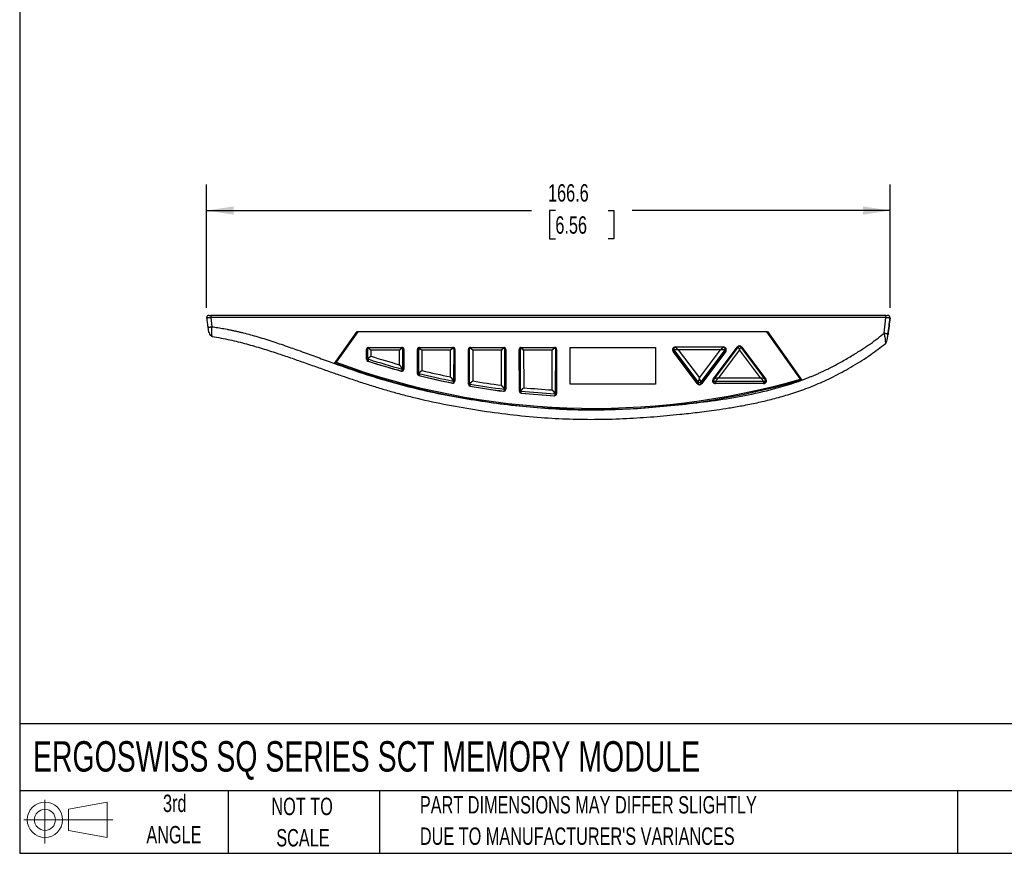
# Model space of a CAD drawing. Header units: millimetres. Extents: x 13 to 546, y 13 to 419.
# Tile 1 of 4: x 13 to 253, y 13 to 216. Entities that reach past the tile are written whole.
import ezdxf

# ---------------------------------------------------------------- set-up
doc = ezdxf.new("R2010")
doc.units = ezdxf.units.MM
doc.header["$LTSCALE"] = 2
doc.layers.add('DIMENSIONS', color=140, linetype='Continuous', lineweight=25)
doc.layers.add('TEXT', color=140, linetype='Continuous', lineweight=25)
doc.layers.add('SLD-DEFPOINTS', color=7, linetype='Continuous')
doc.styles.add('SLDTEXTSTYLE0', font='TXT', dxfattribs={"width": 0.7})
doc.dimstyles.new('SLDDIMSTYLE0', dxfattribs={"dimtxt": 4.316016, "dimasz": 6.604, "dimexe": 0, "dimexo": 0.0625, "dimgap": 1.079004, "dimtad": 0, "dimtih": 1, "dimtoh": 1, "dimrnd": 1e-09, "dimzin": 12, "dimdsep": 46, "dimtxsty": 'SLDTEXTSTYLE0', "dimsah": 1, "dimcen": 0.09, "dimadec": 0, "dimazin": 3, "dimtfac": 1, "dimtofl": 0, "dimtmove": 0, "dimatfit": 3, "dimfxl": 0, "dimfrac": 2, "dimtolj": 1, "dimtzin": 12, "dimarcsym": 0})

# ---------------------------------------------------------------- blocks, each defined once
blk = doc.blocks.new('Block11')
at = {"color": 7, "linetype": 'Continuous', "lineweight": 18}
for p, q in [((5.18, 10.62), (5.18, 0)), ((10.96, 8.33), (20.35, 10.06)), ((20.35, 10.06), (20.35, 1.46)), ((10.96, 3.19), (10.96, 8.33)), ((0, 5.76), (21.75, 5.76)), ((10.96, 3.19), (20.35, 1.46))]:
    blk.add_line(p, q, dxfattribs=at)
for radius in [4.3, 2.57]:
    blk.add_circle((5.18, 5.76), radius, dxfattribs=at)
blk = doc.blocks.new('Block12')
at = {"layer": 'SLD-DEFPOINTS'}
blk.add_blockref('Block11', (0, 0), dxfattribs=at)
blk = doc.blocks.new('_D')
at = {"layer": 'DIMENSIONS'}
for p, q in [((58.25, 145.7), (58.25, 175.73)), ((224.84, 145.7), (224.84, 175.73)), ((58.25, 169.38), (137.42, 169.38)), ((143.26, 169.38), (141.82, 169.38)), ((141.82, 169.38), (141.82, 162.52)), ((156.09, 169.38), (157.54, 169.38)), ((157.54, 169.38), (157.54, 162.52)), ((224.84, 169.38), (161.94, 169.38)), ((141.82, 162.52), (143.26, 162.52)), ((157.54, 162.52), (156.09, 162.52))]:
    blk.add_line(p, q, dxfattribs=at)
for points in [[(58.25, 169.38), (64.86, 168.36), (64.86, 170.39)], [(224.84, 169.38), (218.23, 170.39), (218.23, 168.36)]]:
    blk.add_solid(points, dxfattribs=at)
at = {"layer": 'DIMENSIONS', "char_height": 4.233, "attachment_point": 1, "style": 'SLDTEXTSTYLE0'}
for s, insert in [('166.6', (141.47, 175.8)), ('6.56', (143.26, 167.97))]:
    blk.add_mtext(s, dxfattribs=dict(at, insert=insert))

msp = doc.modelspace()

# ---------------------------------------------------------------- linework, layer by layer
for p, q in [((223.829, 143.832), (59.26, 143.832)), ((59.26, 143.832), (59.26, 143.336)), ((59.26, 143.336), (59.536, 141.043)), ((223.829, 143.336), (59.26, 143.336)), ((223.366, 139.499), (223.829, 143.336)), ((223.829, 143.336), (223.829, 143.832)), ((89.416, 132.113), (94.944, 139.889)), ((95.081, 139.773), (89.8, 132.388)), ((94.944, 139.889), (194.944, 139.889)), ((94.976, 139.626), (94.944, 139.889)), ((194.829, 139.773), (95.081, 139.773)), ((202.99, 128.294), (194.829, 139.773)), ((194.915, 139.651), (194.944, 139.889)), ((194.944, 139.889), (203.357, 128.056)), ((97.229, 133.143), (97.229, 135.524)), ((97.529, 133.287), (97.529, 135.837)), ((105.919, 135.947), (97.639, 135.947)), ((97.729, 136.016), (105.829, 136.016)), ((97.729, 136.016), (97.729, 135.947)), ((98.291, 135.318), (98.291, 133.891)), ((105.267, 135.318), (98.291, 135.318)), ((105.267, 131.804), (105.267, 135.318)), ((105.829, 135.947), (105.829, 136.016)), ((106.029, 135.837), (106.029, 130.813)), ((106.329, 135.524), (106.329, 130.728)), ((109.648, 129.609), (109.646, 135.524)), ((109.948, 129.747), (109.946, 135.837)), ((109.946, 135.837), (109.946, 135.345)), ((109.948, 129.255), (109.946, 135.345)), ((118.38, 135.947), (110.056, 135.947)), ((110.146, 136.016), (118.289, 136.016)), ((110.146, 136.016), (110.146, 135.947)), ((110.708, 135.318), (110.71, 130.389)), ((117.725, 135.318), (110.708, 135.318)), ((117.696, 128.84), (117.725, 135.318)), ((118.289, 135.947), (118.289, 136.016)), ((118.49, 135.837), (118.455, 127.912)), ((118.49, 135.344), (118.455, 127.419)), ((118.49, 135.837), (118.49, 135.344)), ((118.789, 135.522), (118.755, 127.815)), ((122.062, 127.025), (122.062, 135.524)), ((122.362, 127.157), (122.362, 135.837)), ((130.752, 135.947), (122.473, 135.947)), ((122.562, 136.016), (130.662, 136.016)), ((122.562, 136.016), (122.562, 135.947)), ((123.124, 135.318), (123.124, 127.839)), ((130.1, 135.318), (123.124, 135.318)), ((130.1, 126.805), (130.1, 135.318)), ((130.662, 135.947), (130.662, 136.016)), ((130.862, 135.837), (130.862, 125.933)), ((131.162, 135.524), (131.162, 125.83)), ((134.492, 125.344), (134.455, 135.522)), ((134.792, 125.471), (134.755, 135.837)), ((134.755, 135.837), (134.755, 135.344)), ((134.792, 124.978), (134.755, 135.344)), ((143.166, 135.947), (134.865, 135.947)), ((134.955, 136.016), (143.076, 136.016)), ((134.955, 136.016), (134.955, 135.947)), ((135.519, 135.318), (135.552, 126.194)), ((142.513, 135.318), (135.519, 135.318)), ((142.49, 125.661), (142.513, 135.318)), ((143.076, 135.947), (143.076, 136.016)), ((143.276, 135.837), (143.25, 124.839)), ((143.276, 135.344), (143.25, 124.346)), ((143.276, 135.837), (143.276, 135.344)), ((143.576, 135.523), (143.55, 124.727)), ((146.9, 136.016), (167.7, 136.016)), ((146.9, 127.055), (146.9, 136.016)), ((167.7, 136.016), (167.7, 127.055)), ((177.81, 127.209), (171.948, 135.018)), ((172.111, 135.643), (172.111, 135.652)), ((172.111, 135.643), (172.111, 135.15)), ((178.051, 127.6), (172.189, 135.409)), ((172.189, 135.409), (172.189, 134.916)), ((178.051, 127.107), (172.189, 134.916)), ((172.511, 136.118), (184.235, 136.118)), ((172.511, 136.118), (172.511, 136.047)), ((184.224, 136.048), (172.521, 136.048)), ((173.228, 135.419), (178.373, 128.566)), ((183.517, 135.419), (173.228, 135.419)), ((178.373, 128.566), (183.517, 135.419)), ((184.556, 135.409), (178.694, 127.6)), ((184.556, 134.916), (178.694, 127.107)), ((184.797, 135.018), (178.935, 127.209)), ((181.716, 128.283), (187.578, 136.092)), ((187.821, 136.14), (181.963, 128.336)), ((188.141, 135.429), (182.997, 128.577)), ((184.235, 136.048), (184.235, 136.118)), ((184.556, 135.409), (184.556, 134.916)), ((184.635, 135.15), (184.635, 135.643)), ((187.578, 135.817), (187.578, 136.092)), ((193.285, 128.577), (188.141, 135.429)), ((194.319, 128.336), (188.461, 136.14)), ((188.704, 136.092), (194.566, 128.283)), ((188.704, 136.092), (188.704, 135.817)), ((89.8, 132.192), (89.677, 132.02)), ((89.8, 132.11), (89.8, 132.388)), ((97.529, 133.287), (97.529, 132.794)), ((97.598, 133.193), (97.598, 132.701)), ((105.902, 130.719), (105.902, 130.241)), ((106.029, 130.813), (106.029, 130.321)), ((109.948, 129.747), (109.948, 129.255)), ((110.024, 129.652), (110.024, 129.159)), ((118.335, 127.816), (118.335, 127.331)), ((118.455, 127.912), (118.455, 127.419)), ((178.051, 127.6), (178.051, 127.107)), ((178.694, 127.6), (178.694, 127.107)), ((181.716, 128.005), (181.954, 128.321)), ((181.716, 128.283), (181.716, 128.005)), ((181.879, 128.088), (181.879, 127.595)), ((194.003, 127.694), (182.279, 127.694)), ((182.279, 127.694), (182.279, 127.201)), ((194.003, 127.201), (182.279, 127.201)), ((182.997, 128.577), (193.285, 128.577)), ((194.003, 127.694), (194.003, 127.201)), ((194.324, 128.328), (194.566, 128.005)), ((194.403, 128.099), (194.403, 128.088)), ((194.403, 127.595), (194.403, 128.088)), ((194.566, 128.005), (194.566, 128.283)), ((202.99, 128.294), (202.99, 128.016)), ((203.092, 127.969), (202.99, 128.111)), ((122.362, 127.157), (122.362, 126.665)), ((122.445, 127.06), (122.445, 126.568)), ((130.75, 125.835), (130.75, 125.345)), ((130.862, 125.933), (130.862, 125.44)), ((134.792, 125.471), (134.792, 124.978)), ((134.882, 125.373), (134.882, 124.881)), ((143.25, 124.839), (143.25, 124.346)), ((167.7, 127.055), (146.9, 127.055)), ((194.003, 127.184), (182.279, 127.184)), ((143.144, 124.741), (143.144, 124.248))]:
    msp.add_line(p, q)
at = {"flags": 128}
for points in [[(181.716, 128.005), (181.624, 127.838), (181.593, 127.734)], [(194.689, 127.734), (194.658, 127.838), (194.566, 128.005)], [(143.167, 124.25), (143.165, 124.249), (143.144, 124.248)]]:
    msp.add_lwpolyline(points, dxfattribs=at)
for centre, radius, start, end in [((58.86, 143.232), 0.604, 185.68797, 187.94147), ((97.725, 135.52), 0.496, 89.56481, 179.55809), ((97.721, 135.244), 0.492, 112.99878, 179.77306), ((105.833, 135.52), 0.496, 0.44191, 90.43519), ((105.837, 135.244), 0.492, 0.22694, 67.00122), ((110.142, 135.52), 0.496, 89.56469, 179.5696), ((110.138, 135.244), 0.492, 113.00736, 178.57152), ((118.293, 135.52), 0.496, 0.19043, 90.43776), ((118.297, 135.244), 0.493, 4.02217, 66.936), ((122.559, 135.52), 0.496, 89.56427, 179.55809), ((122.555, 135.244), 0.492, 112.99878, 179.77306), ((130.666, 135.52), 0.496, 0.4419, 90.43465), ((130.67, 135.244), 0.492, 0.22694, 67.00123), ((134.952, 135.52), 0.496, 89.56271, 179.76302), ((134.948, 135.244), 0.493, 113.05298, 176.32489), ((143.08, 135.52), 0.496, 0.30526, 90.43659), ((143.083, 135.244), 0.493, 3.07345, 66.96344), ((172.501, 135.429), 0.689, 89.2274, 216.53841), ((172.499, 135.147), 0.689, 126.34228, 168.09482), ((172.5, 135.643), 0.39, 180.02838, 216.97059), ((172.5, 135.151), 0.39, 180.02838, 216.97059), ((184.244, 135.429), 0.689, 323.46159, 90.7726), ((184.245, 135.643), 0.39, 323.02898, 0.11113), ((184.245, 135.151), 0.39, 323.02916, 359.97162), ((184.246, 135.147), 0.689, 11.91547, 57.08971), ((188.141, 135.666), 0.706, 37.12695, 142.87305), ((188.141, 135.9), 0.4, 35.45863, 144.43682), ((152.626, 302.596), 181.432, 249.7403, 286.11668), ((152.626, 302.318), 181.432, 249.7403, 286.11668), ((97.722, 133.146), 0.493, 180.26455, 252.34275), ((97.628, 133.287), 0.0986, 180.26443, 252.31989), ((97.628, 132.795), 0.0986, 180.26443, 252.31989), ((152.493, 302.019), 178.026, 252.03149, 254.75983), ((152.493, 302.226), 177.723, 252.00817, 254.80216), ((152.493, 301.733), 177.723, 252.00817, 254.80216), ((152.492, 302.333), 176.947, 252.1629, 254.52086), ((105.831, 130.733), 0.498, 254.28986, 359.40214), ((105.929, 130.815), 0.0997, 254.33214, 359.40256), ((105.932, 130.321), 0.0974, 329.20399, 359.96439), ((110.142, 129.612), 0.494, 180.32633, 256.54297), ((110.047, 129.748), 0.0988, 180.32618, 256.51754), ((152.566, 302.507), 178.013, 256.17349, 258.91331), ((152.566, 302.615), 177.238, 256.34033, 258.65377), ((110.047, 129.255), 0.0988, 180.32618, 256.51754), ((152.566, 302.014), 178.013, 256.17349, 258.91331), ((152.566, 302.3), 178.317, 256.19863, 258.87425), ((118.258, 127.822), 0.498, 258.40766, 359.19217), ((118.355, 127.913), 0.0996, 258.44675, 359.19256), ((118.357, 127.42), 0.0977, 319.68934, 359.67161), ((152.604, 302.821), 177.448, 260.437, 262.71418), ((178.373, 127.635), 0.706, 217.12695, 322.87305), ((178.373, 127.843), 0.403, 217.12744, 322.87305), ((182.27, 127.873), 0.689, 143.46159, 270.7726), ((182.276, 128.091), 0.397, 179.79365, 270.46234), ((182.276, 127.598), 0.397, 180.41823, 270.45916), ((194.012, 127.873), 0.689, 269.2274, 36.53841), ((194.006, 128.091), 0.397, 269.54113, 359.58178), ((194.006, 127.598), 0.397, 269.54113, 359.58178), ((122.557, 127.028), 0.495, 180.34296, 260.65967), ((122.461, 127.158), 0.0989, 180.3427, 260.6324), ((122.461, 126.665), 0.0989, 180.3427, 260.6324), ((152.604, 302.712), 178.222, 260.25741, 262.9564), ((152.604, 302.22), 178.222, 260.25741, 262.9564), ((152.604, 302.506), 178.527, 260.28446, 262.91994), ((130.665, 125.834), 0.497, 262.45773, 359.48462), ((130.763, 125.934), 0.0995, 262.49367, 359.48499), ((130.764, 125.44), 0.0981, 309.14792, 359.85242), ((134.987, 125.349), 0.495, 180.58855, 264.72231), ((134.891, 125.472), 0.0991, 180.58841, 264.6928), ((134.891, 124.979), 0.0991, 180.58841, 264.6928), ((152.619, 302.84), 178.351, 264.29253, 266.95479), ((152.619, 302.348), 178.351, 264.29253, 266.95479), ((152.619, 302.634), 178.656, 264.32149, 266.92093), ((152.619, 302.949), 177.577, 264.48481, 266.72987), ((143.151, 124.84), 0.0993, 266.50737, 359.38987), ((178.373, 127.351), 0.403, 217.12744, 322.87305), ((143.053, 124.733), 0.497, 266.47338, 359.38952), ((143.151, 124.347), 0.0988, 288.53758, 359.51117)]:
    msp.add_arc(centre, radius, start, end)
for centre, major_axis, ratio, start_param, end_param in [((98.291, 135.185), (0.759, -0.661), 0.0995193, 1.6572233, 3.2280197), ((98.291, 135.185), (-0.659, 0.76), 0.0866169, 4.8119747, 6.2082381), ((105.267, 135.185), (0.659, 0.76), 0.0866169, 0.0749472, 1.4712106), ((105.267, 135.185), (0.759, 0.661), 0.0995193, 6.1967579, 7.7675546), ((110.708, 135.185), (0.759, -0.661), 0.0995197, 1.6571882, 3.2279846), ((110.708, 135.185), (-0.659, 0.76), 0.0866218, 4.8119403, 6.1702509), ((117.725, 135.185), (0.662, 0.76), 0.0866695, 0.1021577, 1.4715862), ((117.725, 135.185), (0.762, 0.66), 0.099522, 6.1971418, 7.7679381), ((123.124, 135.185), (0.759, -0.661), 0.0995185, 1.6572235, 3.2280198), ((123.124, 135.185), (-0.659, 0.76), 0.0866161, 4.8119747, 6.2082381), ((130.1, 135.185), (0.659, 0.76), 0.0866178, 0.1016861, 1.4712106), ((130.1, 135.185), (0.759, 0.661), 0.0995201, 6.1967585, 7.7675547), ((135.519, 135.185), (0.762, -0.661), 0.0995217, 1.6569108, 3.2277071), ((135.519, 135.185), (-0.661, 0.76), 0.0866599, 4.8116687, 6.1698839), ((142.513, 135.185), (0.66, 0.76), 0.0866457, 0.1019425, 1.4714146), ((142.513, 135.185), (0.761, 0.661), 0.099521, 6.1969667, 7.767763), ((173.228, 135.286), (1.039, -0.124), 0.1255319, 1.5858084, 3.1566048), ((173.228, 135.286), (-0.715, 0.759), 0.0873303, 4.8049179, 6.1899213), ((183.517, 135.286), (0.715, 0.759), 0.0873303, 0.082004, 1.4782674), ((183.517, 135.286), (1.039, 0.124), 0.1255319, 6.2681636, 7.8389695), ((188.141, 135.297), (-0.319, 0.844), 0.0522801, 4.8500281, 6.316386), ((188.141, 135.297), (0.319, 0.844), 0.0522801, 6.2499846, 7.7163425), ((178.373, 128.434), (0.319, 0.844), 0.0522801, 1.4331572, 3.0040151), ((178.373, 128.434), (-0.319, 0.844), 0.0522801, 3.2792318, 4.8500281), ((182.997, 128.444), (1.039, 0.124), 0.1255319, 3.0221421, 3.1265805), ((182.997, 128.444), (1.039, 0.124), 0.1255319, 1.5557842, 3.0221421), ((182.997, 128.444), (0.715, 0.759), 0.0873303, 1.4782674, 3.0490794), ((193.285, 128.444), (-0.715, 0.759), 0.0873303, 3.2341216, 4.8049179), ((193.285, 128.444), (1.039, -0.124), 0.1255319, 0.1194505, 1.5858084), ((193.285, 128.444), (1.039, -0.124), 0.1255319, 0.0150121, 0.1194505)]:
    msp.add_ellipse(centre, major_axis=major_axis, ratio=ratio, start_param=start_param, end_param=end_param)
for points, knots in [([(58.262, 143.148), (58.254, 143.155), (58.245, 143.163), (58.263, 143.174), (58.267, 143.176)], [0, 0, 0, 0, 0.7859685, 1, 1, 1, 1]), ([(58.891, 143.832), (58.849, 143.829), (58.761, 143.824), (58.634, 143.789), (58.517, 143.733), (58.417, 143.653), (58.336, 143.551), (58.277, 143.428), (58.246, 143.295), (58.251, 143.205), (58.253, 143.16)], [0, 0, 0, 0, 0.1172634, 0.2420616, 0.3711222, 0.5004489, 0.6266606, 0.7498597, 0.8740767, 1, 1, 1, 1]), ([(58.26, 143.194), (58.309, 142.791), (58.406, 141.985), (58.503, 141.179), (58.552, 140.776)], [0, 0, 0, 0, 0.50043151, 1, 1, 1, 1]), ([(58.267, 143.176), (58.274, 143.182), (58.292, 143.195), (58.369, 143.219), (58.488, 143.246), (58.647, 143.273), (58.834, 143.297), (59.042, 143.319), (59.187, 143.33), (59.26, 143.336)], [0, 0, 0, 0, 0.1059513, 0.2523871, 0.4000881, 0.5489349, 0.6987378, 0.8491929, 1, 1, 1, 1]), ([(58.899, 143.832), (58.906, 143.832), (58.921, 143.832), (58.957, 143.832), (59.011, 143.832), (59.087, 143.832), (59.171, 143.832), (59.23, 143.832), (59.26, 143.832)], [0, 0, 0, 0, 0.0991862, 0.2021157, 0.3969394, 0.6004395, 0.7992102, 1, 1, 1, 1]), ([(223.829, 143.832), (223.858, 143.832), (223.917, 143.832), (224, 143.832), (224.076, 143.832), (224.133, 143.832), (224.159, 143.832), (224.168, 143.832)], [0, 0, 0, 0, 0.2157973, 0.438976, 0.6514806, 0.8767208, 1, 1, 1, 1]), ([(223.829, 143.336), (223.902, 143.33), (224.047, 143.319), (224.254, 143.297), (224.442, 143.272), (224.601, 143.246), (224.72, 143.219), (224.798, 143.195), (224.816, 143.181), (224.823, 143.175)], [0, 0, 0, 0, 0.150103, 0.2998475, 0.4489196, 0.5970061, 0.7439409, 0.8895842, 1, 1, 1, 1]), ([(224.836, 143.16), (224.838, 143.216), (224.842, 143.33), (224.784, 143.505), (224.674, 143.661), (224.519, 143.771), (224.362, 143.822), (224.23, 143.832), (224.183, 143.832), (224.168, 143.831)], [0, 0, 0, 0, 0.1482155, 0.3043063, 0.4765239, 0.6539388, 0.8148393, 0.9400361, 1, 1, 1, 1]), ([(224.827, 143.148), (224.748, 142.486), (224.589, 141.166), (224.43, 139.845), (224.35, 139.186)], [0, 0, 0, 0, 0.5010199, 1, 1, 1, 1]), ([(224.351, 139.23), (224.431, 139.89), (224.591, 141.21), (224.75, 142.531), (224.829, 143.193)], [0, 0, 0, 0, 0.4992906, 1, 1, 1, 1]), ([(224.823, 143.175), (224.827, 143.173), (224.844, 143.163), (224.835, 143.155), (224.827, 143.148)], [0, 0, 0, 0, 0.1917238, 1, 1, 1, 1]), ([(58.548, 140.787), (58.58, 140.57), (58.643, 140.141), (58.827, 139.515), (59.083, 139.078), (59.359, 138.819), (59.531, 138.747), (59.617, 138.711)], [0, 0, 0, 0, 0.2508926, 0.498186, 0.7490523, 0.8742007, 1, 1, 1, 1]), ([(58.553, 140.774), (58.561, 140.785), (58.58, 140.81), (58.66, 140.852), (58.78, 140.896), (58.938, 140.94), (59.121, 140.98), (59.323, 141.016), (59.465, 141.034), (59.536, 141.043)], [0, 0, 0, 0, 0.1218263, 0.2683274, 0.4143603, 0.5603932, 0.7068942, 0.8535277, 1, 1, 1, 1]), ([(59.609, 138.711), (59.599, 138.755), (59.579, 138.843), (59.557, 139.084), (59.539, 139.394), (59.529, 139.768), (59.526, 140.179), (59.528, 140.612), (59.533, 140.9), (59.536, 141.043)], [0, 0, 0, 0, 0.1457213, 0.2907701, 0.4347081, 0.5772713, 0.7188156, 0.859726, 1, 1, 1, 1]), ([(59.536, 141.043), (59.777, 141.012), (60.264, 140.948), (60.997, 140.84), (61.74, 140.721), (62.491, 140.591), (63.251, 140.449), (64.02, 140.297), (64.798, 140.133), (65.585, 139.958), (66.381, 139.772), (68.103, 139.35), (70.88, 138.581), (73.948, 137.612), (76.492, 136.752), (78.266, 136.134), (80.148, 135.462), (82.602, 134.576), (85.152, 133.649), (87.601, 132.762), (88.826, 132.324), (89.416, 132.113)], [0, 0, 0, 0, 0.0233683, 0.047068, 0.0711034, 0.0954787, 0.1201975, 0.1452637, 0.1706809, 0.1964524, 0.2225816, 0.2490716, 0.3665974, 0.4990331, 0.5579076, 0.6244232, 0.6793693, 0.7498326, 0.8750357, 0.939917, 1, 1, 1, 1]), ([(203.357, 128.056), (203.619, 128.154), (204.142, 128.348), (204.92, 128.651), (205.69, 128.963), (206.454, 129.282), (207.21, 129.611), (207.958, 129.948), (209.29, 130.568), (211.258, 131.559), (213.828, 132.98), (216.357, 134.476), (218.338, 135.736), (219.777, 136.716), (220.754, 137.415), (221.676, 138.11), (222.546, 138.798), (223.097, 139.269), (223.366, 139.499)], [0, 0, 0, 0, 0.03614249, 0.07212575, 0.10795575, 0.14363849, 0.1791801, 0.21458673, 0.24986463, 0.36938127, 0.49970497, 0.6302495, 0.75010208, 0.80405118, 0.85598466, 0.90593154, 0.9539244, 1, 1, 1, 1]), ([(223.366, 139.499), (223.431, 139.167), (223.552, 138.552), (223.633, 137.925), (223.659, 137.652), (223.673, 137.493), (223.69, 137.262), (223.692, 136.998), (223.672, 136.909), (223.663, 136.869)], [0, 0, 0, 0, 0.3029829, 0.5605514, 0.5992716, 0.6036176, 0.7391762, 0.8822766, 1, 1, 1, 1]), ([(223.366, 139.499), (223.437, 139.49), (223.578, 139.472), (223.78, 139.436), (223.963, 139.395), (224.12, 139.352), (224.24, 139.307), (224.321, 139.266), (224.34, 139.241), (224.348, 139.23)], [0, 0, 0, 0, 0.1467547, 0.2936697, 0.4404529, 0.5867702, 0.7330874, 0.8798706, 1, 1, 1, 1]), ([(223.645, 136.813), (223.747, 136.932), (223.935, 137.151), (224.086, 137.631), (224.229, 138.308), (224.306, 138.891), (224.351, 139.23)], [0, 0, 0, 0, 0.1982506, 0.3675821, 0.6319193, 1, 1, 1, 1]), ([(59.609, 138.711), (61.053, 138.446), (63.869, 137.928), (67.926, 136.898), (71.736, 135.796), (75.307, 134.654), (78.65, 133.52), (81.938, 132.367), (85.15, 131.228), (88.262, 130.125), (91.087, 129.139), (93.932, 128.167), (96.867, 127.198), (100.004, 126.213), (103.147, 125.286), (106.342, 124.417), (110.95, 123.268), (117.012, 121.966), (124.541, 120.667), (132.134, 119.637), (139.529, 118.921), (146.711, 118.523), (153.662, 118.442), (160.514, 118.658), (167.147, 119.095), (172.186, 119.563), (175.714, 119.938), (177.883, 120.185), (180.187, 120.469), (182.759, 120.815), (185.678, 121.256), (188.94, 121.818), (192.365, 122.505), (195.917, 123.34), (199.561, 124.344), (203.418, 125.601), (207.453, 127.176), (211.62, 129.14), (215.882, 131.511), (219.966, 134.056), (222.489, 135.992), (223.651, 136.884)], [0, 0, 0, 0, 0.0258149, 0.0503447, 0.0736146, 0.0956229, 0.1163513, 0.1357788, 0.1569873, 0.1763716, 0.1939368, 0.2096875, 0.2293157, 0.2483587, 0.2675871, 0.2870115, 0.3066378, 0.3511655, 0.396077, 0.4410073, 0.4859144, 0.5267004, 0.567454, 0.6081033, 0.6472154, 0.6843292, 0.6970963, 0.7096028, 0.7227246, 0.7379315, 0.7552418, 0.7746497, 0.7961524, 0.8166906, 0.8388569, 0.8626638, 0.8880881, 0.915129, 0.9438126, 0.9741209, 1, 1, 1, 1]), ([(223.663, 136.869), (223.661, 136.854), (223.659, 136.83), (223.653, 136.824), (223.651, 136.822)], [0, 0, 0, 0, 0.68975601, 1, 1, 1, 1]), ([(97.662, 135.944), (97.659, 135.945), (97.647, 135.949), (97.614, 135.947), (97.572, 135.929), (97.542, 135.896), (97.53, 135.862), (97.529, 135.844), (97.529, 135.837)], [0, 0, 0, 0, 0.0689233, 0.2884595, 0.4972397, 0.7047339, 0.8944078, 1, 1, 1, 1]), ([(106.029, 135.837), (106.028, 135.851), (106.026, 135.877), (106, 135.918), (105.962, 135.941), (105.926, 135.949), (105.909, 135.946), (105.901, 135.945)], [0, 0, 0, 0, 0.21964284, 0.43659513, 0.66292581, 0.85100705, 1, 1, 1, 1]), ([(110.079, 135.944), (110.076, 135.945), (110.064, 135.949), (110.03, 135.947), (109.989, 135.929), (109.959, 135.896), (109.947, 135.862), (109.946, 135.844), (109.946, 135.837)], [0, 0, 0, 0, 0.0691663, 0.2886975, 0.4974716, 0.7049582, 0.8946142, 1, 1, 1, 1]), ([(118.49, 135.837), (118.489, 135.851), (118.486, 135.877), (118.461, 135.918), (118.423, 135.941), (118.387, 135.949), (118.37, 135.946), (118.362, 135.945)], [0, 0, 0, 0, 0.2194565, 0.4363213, 0.6622105, 0.8501351, 1, 1, 1, 1]), ([(122.495, 135.944), (122.492, 135.945), (122.48, 135.949), (122.447, 135.947), (122.405, 135.929), (122.375, 135.896), (122.364, 135.862), (122.363, 135.844), (122.362, 135.837)], [0, 0, 0, 0, 0.068923, 0.2884574, 0.4972358, 0.7047284, 0.8944014, 1, 1, 1, 1]), ([(130.862, 135.837), (130.861, 135.851), (130.859, 135.877), (130.833, 135.918), (130.796, 135.941), (130.759, 135.949), (130.742, 135.946), (130.735, 135.945)], [0, 0, 0, 0, 0.2196446, 0.4365984, 0.6629297, 0.8510122, 1, 1, 1, 1]), ([(134.888, 135.944), (134.885, 135.945), (134.873, 135.949), (134.839, 135.947), (134.798, 135.929), (134.768, 135.895), (134.756, 135.861), (134.755, 135.844), (134.755, 135.837)], [0, 0, 0, 0, 0.07108501, 0.29057787, 0.49930365, 0.70673066, 0.8962449, 1, 1, 1, 1]), ([(143.276, 135.837), (143.275, 135.851), (143.273, 135.877), (143.247, 135.918), (143.21, 135.941), (143.173, 135.949), (143.156, 135.946), (143.148, 135.945)], [0, 0, 0, 0, 0.2195413, 0.43644606, 0.66253645, 0.85053238, 1, 1, 1, 1]), ([(172.538, 136.045), (172.525, 136.046), (172.468, 136.052), (172.36, 136.024), (172.239, 135.95), (172.148, 135.833), (172.113, 135.722), (172.111, 135.657), (172.111, 135.643)], [0, 0, 0, 0, 0.0625292, 0.2779919, 0.4836843, 0.7042845, 0.9376197, 1, 1, 1, 1]), ([(184.635, 135.643), (184.629, 135.695), (184.618, 135.795), (184.537, 135.918), (184.437, 135.997), (184.336, 136.037), (184.259, 136.05), (184.219, 136.047), (184.208, 136.046)], [0, 0, 0, 0, 0.2338106, 0.455653, 0.6478806, 0.8080329, 0.9480307, 1, 1, 1, 1]), ([(89.416, 132.113), (91.688, 131.294), (93.966, 130.489), (98.55, 128.965), (100.859, 128.247), (105.505, 126.93), (107.845, 126.331), (112.551, 125.236), (114.919, 124.74), (122.044, 123.383), (126.826, 122.652), (134.029, 121.795), (136.436, 121.549), (141.255, 121.154), (143.668, 121.004), (148.501, 120.819), (150.922, 120.783), (155.757, 120.817), (158.174, 120.886), (163.005, 121.124), (165.419, 121.293), (170.24, 121.701), (172.648, 121.94), (177.455, 122.473), (179.855, 122.767), (184.644, 123.45), (187.032, 123.839), (194.139, 125.204), (198.811, 126.378), (203.357, 128.056)], [0, 0, 0, 0, 0.0625, 0.0625, 0.125, 0.125, 0.1875, 0.1875, 0.25, 0.25, 0.375, 0.375, 0.4375, 0.4375, 0.5, 0.5, 0.5625, 0.5625, 0.625, 0.625, 0.6875, 0.6875, 0.75, 0.75, 0.8125, 0.8125, 0.875, 0.875, 1, 1, 1, 1]), ([(97.529, 133.287), (97.529, 133.306), (97.553, 133.34), (97.64, 133.427), (97.702, 133.48), (97.921, 133.651), (98.108, 133.778), (98.291, 133.891)], [0, 0, 0, 0, 0.25, 0.25, 0.5, 0.5, 1, 1, 1, 1]), ([(97.598, 133.193), (97.598, 133.213), (97.62, 133.249), (97.699, 133.347), (97.755, 133.407), (97.955, 133.605), (98.124, 133.755), (98.291, 133.891)], [0, 0, 0, 0, 0.25, 0.25, 0.5, 0.5, 1, 1, 1, 1]), ([(105.902, 130.719), (105.902, 130.741), (105.874, 130.804), (105.787, 130.97), (105.73, 131.068), (105.547, 131.374), (105.406, 131.595), (105.267, 131.804)], [0, 0, 0, 0, 0.25, 0.25, 0.5, 0.5, 1, 1, 1, 1]), ([(106.029, 130.813), (106.029, 130.836), (105.995, 130.895), (105.891, 131.047), (105.823, 131.138), (105.603, 131.416), (105.434, 131.616), (105.267, 131.804)], [0, 0, 0, 0, 0.25, 0.25, 0.5, 0.5, 1, 1, 1, 1]), ([(109.948, 129.747), (109.948, 129.767), (109.973, 129.802), (110.061, 129.894), (110.124, 129.951), (110.345, 130.133), (110.529, 130.268), (110.71, 130.389)], [0, 0, 0, 0, 0.25, 0.25, 0.5, 0.5, 1, 1, 1, 1]), ([(110.024, 129.652), (110.024, 129.671), (110.047, 129.71), (110.126, 129.813), (110.182, 129.877), (110.381, 130.087), (110.547, 130.245), (110.71, 130.389)], [0, 0, 0, 0, 0.25, 0.25, 0.5, 0.5, 1, 1, 1, 1]), ([(118.335, 127.816), (118.335, 127.837), (118.309, 127.895), (118.223, 128.049), (118.167, 128.142), (117.982, 128.431), (117.838, 128.642), (117.696, 128.84)], [0, 0, 0, 0, 0.25, 0.25, 0.5, 0.5, 1, 1, 1, 1]), ([(118.455, 127.912), (118.455, 127.934), (118.423, 127.987), (118.322, 128.128), (118.255, 128.212), (118.036, 128.474), (117.865, 128.663), (117.696, 128.84)], [0, 0, 0, 0, 0.25, 0.25, 0.5, 0.5, 1, 1, 1, 1]), ([(122.362, 127.157), (122.362, 127.177), (122.388, 127.215), (122.478, 127.313), (122.542, 127.373), (122.688, 127.502), (122.77, 127.569), (122.943, 127.705), (123.034, 127.774), (123.124, 127.839)], [0, 0, 0, 0, 0.25, 0.25, 0.5, 0.5, 0.75, 0.75, 1, 1, 1, 1]), ([(122.445, 127.06), (122.445, 127.08), (122.468, 127.121), (122.549, 127.231), (122.605, 127.299), (122.736, 127.446), (122.809, 127.524), (122.963, 127.682), (123.044, 127.762), (123.124, 127.839)], [0, 0, 0, 0, 0.25, 0.25, 0.5, 0.5, 0.75, 0.75, 1, 1, 1, 1]), ([(181.972, 128.345), (181.96, 128.329), (181.922, 128.282), (181.886, 128.192), (181.881, 128.119), (181.879, 128.088)], [0, 0, 0, 0, 0.220731, 0.6653231, 1, 1, 1, 1]), ([(194.403, 128.088), (194.397, 128.139), (194.388, 128.22), (194.344, 128.305), (194.318, 128.336), (194.31, 128.346)], [0, 0, 0, 0, 0.5464759, 0.8590898, 1, 1, 1, 1]), ([(130.75, 125.835), (130.75, 125.856), (130.724, 125.91), (130.64, 126.053), (130.583, 126.141), (130.395, 126.416), (130.246, 126.617), (130.1, 126.805)], [0, 0, 0, 0, 0.25, 0.25, 0.5, 0.5, 1, 1, 1, 1]), ([(130.862, 125.933), (130.862, 125.954), (130.832, 126.004), (130.733, 126.135), (130.666, 126.213), (130.446, 126.46), (130.272, 126.639), (130.1, 126.805)], [0, 0, 0, 0, 0.25, 0.25, 0.5, 0.5, 1, 1, 1, 1]), ([(134.792, 125.471), (134.792, 125.491), (134.819, 125.531), (134.91, 125.636), (134.974, 125.7), (135.121, 125.837), (135.202, 125.908), (135.373, 126.052), (135.463, 126.125), (135.552, 126.194)], [0, 0, 0, 0, 0.25, 0.25, 0.5, 0.5, 0.75, 0.75, 1, 1, 1, 1]), ([(134.882, 125.373), (134.882, 125.393), (134.906, 125.437), (134.986, 125.553), (135.043, 125.625), (135.172, 125.781), (135.243, 125.862), (135.395, 126.029), (135.474, 126.113), (135.552, 126.194)], [0, 0, 0, 0, 0.25, 0.25, 0.5, 0.5, 0.75, 0.75, 1, 1, 1, 1]), ([(143.144, 124.741), (143.144, 124.762), (143.12, 124.812), (143.037, 124.946), (142.98, 125.028), (142.853, 125.202), (142.784, 125.293), (142.639, 125.478), (142.564, 125.571), (142.49, 125.661)], [0, 0, 0, 0, 0.25, 0.25, 0.5, 0.5, 0.75, 0.75, 1, 1, 1, 1]), ([(143.25, 124.839), (143.25, 124.86), (143.221, 124.906), (143.125, 125.028), (143.059, 125.101), (142.912, 125.257), (142.832, 125.337), (142.663, 125.501), (142.576, 125.582), (142.49, 125.661)], [0, 0, 0, 0, 0.25, 0.25, 0.5, 0.5, 0.75, 0.75, 1, 1, 1, 1])]:
    msp.add_open_spline(points, degree=3, knots=knots)
at = {"layer": 'TEXT'}
for p, q in [((12.7, 419.1), (12.7, 12.7)), ((546.1, 44.252), (12.7, 44.252)), ((546.1, 27.94), (12.7, 27.94)), ((63.5, 27.94), (63.5, 12.7)), ((100.423, 27.94), (100.423, 12.7)), ((241.293, 27.94), (241.293, 12.7)), ((12.7, 12.7), (546.1, 12.7))]:
    msp.add_line(p, q, dxfattribs=at)

# ---------------------------------------------------------------- block references
at = {"layer": 'SLD-DEFPOINTS'}
msp.add_blockref('Block12', (13.676, 15.108), dxfattribs=at)

# ---------------------------------------------------------------- texts
at = {"layer": 'TEXT', "style": 'SLDTEXTSTYLE0'}
for s, insert, char_height, attachment_point in [('ERGOSWISS SQ SERIES SCT MEMORY MODULE', (15.931, 40.03), 7.40833, 1), ('3rd', (50.493, 27.001), 4.2333, 2), ('PART DIMENSIONS MAY DIFFER SLIGHTLY', (110.239, 26.642), 4.23333, 1), ('NOT TO', (81.537, 26.252), 4.2333, 2), ('ANGLE', (50.298, 19.357), 4.2333, 2), ("DUE TO MANUFACTURER'S VARIANCES", (110.239, 18.997), 4.23333, 1), ('SCALE', (81.729, 18.608), 4.2333, 2)]:
    msp.add_mtext(s, dxfattribs=dict(at, insert=insert, char_height=char_height, attachment_point=attachment_point))

# ---------------------------------------------------------------- dimensions: what is measured, and where the dimension line sits
at = {"layer": 'DIMENSIONS'}
dim = msp.add_linear_dim(base=(224.836, 169.376), p1=(58.253, 143.16), p2=(224.836, 143.16), angle=0, dimstyle='SLDDIMSTYLE0', dxfattribs=at)
dim.commit()
dim.dimension.update_dxf_attribs({"geometry": '_D', "text_midpoint": (149.677, 169.376), "dimtype": 160})

doc.saveas('drawing.dxf')
